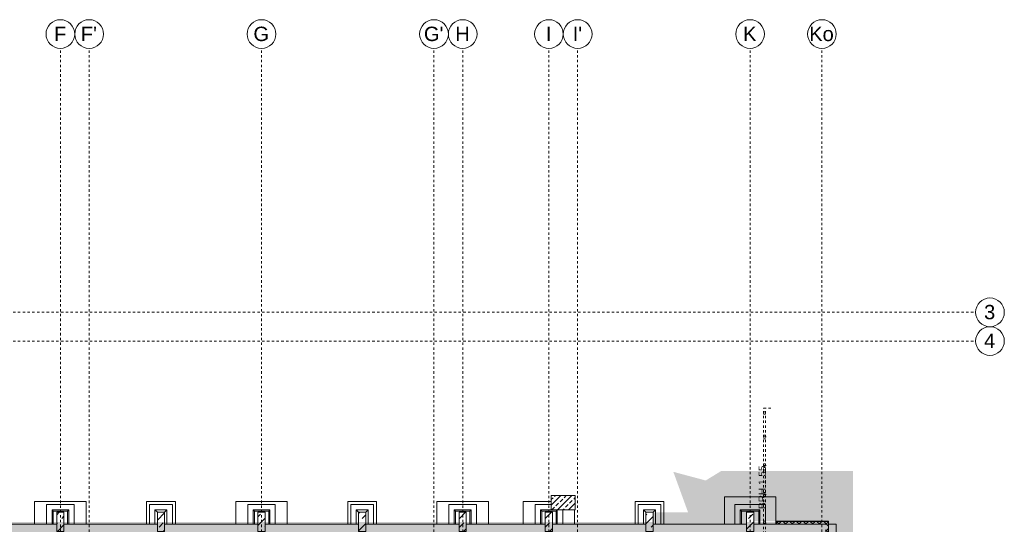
# Model space of a CAD drawing. Header units: metres. Extents: x 6 to 268, y -85 to 18.
# Tile 32 of 33: x 147 to 188, y -3 to 18. Entities that reach past the tile are written whole.
import ezdxf

# ---------------------------------------------------------------- set-up
doc = ezdxf.new("R2010")
doc.units = ezdxf.units.M
doc.linetypes.add('Rasterlinie', pattern=[0.019, 0.01, -0.003, 0.003, -0.003])
doc.linetypes.add('Verdeckt', pattern=[0.003, 0.002, -0.001])
for name, color, linetype, lineweight in [('A_Detailelemente', 7, 'Continuous', 9), ('A_Fundamente', 7, 'Continuous', 9), ('A_Notizen', 7, 'Continuous', 9), ('A_Raster', 7, 'Continuous', 9), ('A_Skelettbau', 7, 'Continuous', 9), ('A_Tragwerksstützen', 7, 'Continuous', 9), ('A_Tragwerksstützen_Stahlbeton', 7, 'Continuous', 18), ('A_Wände', 7, 'Continuous', 9), ('A_Wände_Schraffur', 7, 'Continuous', 18)]:
    doc.layers.add(name, color=color, linetype=linetype, lineweight=lineweight)
doc.layers.add('A_Linien_Verdeckt', color=9, linetype='Verdeckt', lineweight=9, true_color=0x808080)
doc.styles.add('Arial', font='arial.ttf', dxfattribs={"height": 0.6})
doc.styles.add('Arial_2', font='arial.ttf', dxfattribs={"height": 0.3})
pattern_1 = [(45, (95.50816, -2), (-0.2283955, 0.2283955), []), (45, (95.73616, -2), (-0.2283955, 0.2283955), [0.161, -0.081])]
pattern_2 = [(45, (95.50816, -2), (-0.14142136, 0.14142136), []), (135, (95.50816, -2), (-0.14142136, -0.14142136), [])]

# ---------------------------------------------------------------- blocks, each defined once
blk = doc.blocks.new('STB Stütze - rechteckig - STB 30 x 80-V49-BS_Uebersicht_U1_BRANDSCHUTZ')
at = {"layer": 'A_Tragwerksstützen'}
h = blk.add_hatch(dxfattribs=at)
h.set_pattern_fill('FP_79', color=256, style=0, pattern_type=2)
h.set_pattern_definition([(45, (-57.356, 1.047), (-0.3592102, 0.3592102), []), (45, (-56.997, 1.047), (-0.3592102, 0.3592102), [0.254, -0.254])])
h.paths.add_polyline_path([(-0.15, -0.4), (0.15, -0.4), (0.15, 0.4), (-0.15, 0.4), (-0.15, 0)], flags=0)
at = {"layer": 'A_Tragwerksstützen_Stahlbeton'}
for p, q in [((0.15, 0.4), (-0.15, 0.4)), ((-0.15, 0.4), (-0.15, -0.4)), ((0.15, -0.4), (0.15, 0.4)), ((-0.15, -0.4), (0.15, -0.4))]:
    blk.add_line(p, q, dxfattribs=at)
blk = doc.blocks.new('STB Stütze - rechteckig - STB 30 x 80-V50-BS_Uebersicht_U1_BRANDSCHUTZ')
at = {"layer": 'A_Tragwerksstützen'}
h = blk.add_hatch(dxfattribs=at)
h.set_pattern_fill('FP_80', color=256, style=0, pattern_type=2)
h.set_pattern_definition([(45, (-65.756, 1.047), (-0.3592102, 0.3592102), []), (45, (-65.397, 1.047), (-0.3592102, 0.3592102), [0.254, -0.254])])
h.paths.add_polyline_path([(-0.15, -0.4), (0.15, -0.4), (0.15, 0.4), (-0.15, 0.4), (-0.15, 0)], flags=0)
at = {"layer": 'A_Tragwerksstützen_Stahlbeton'}
for p, q in [((0.15, 0.4), (-0.15, 0.4)), ((-0.15, 0.4), (-0.15, -0.4)), ((0.15, -0.4), (0.15, 0.4)), ((-0.15, -0.4), (0.15, -0.4))]:
    blk.add_line(p, q, dxfattribs=at)
blk = doc.blocks.new('STB Stütze - rechteckig - STB 30 x 80-V51-BS_Uebersicht_U1_BRANDSCHUTZ')
at = {"layer": 'A_Tragwerksstützen'}
h = blk.add_hatch(dxfattribs=at)
h.set_pattern_fill('FP_81', color=256, style=0, pattern_type=2)
h.set_pattern_definition([(45, (-73.556, 1.047), (-0.3592102, 0.3592102), []), (45, (-73.197, 1.047), (-0.3592102, 0.3592102), [0.254, -0.254])])
h.paths.add_polyline_path([(-0.15, -0.4), (0.15, -0.4), (0.15, 0.4), (-0.15, 0.4), (-0.15, 0)], flags=0)
at = {"layer": 'A_Tragwerksstützen_Stahlbeton'}
for p, q in [((0.15, 0.4), (-0.15, 0.4)), ((-0.15, 0.4), (-0.15, -0.4)), ((0.15, -0.4), (0.15, 0.4)), ((-0.15, -0.4), (0.15, -0.4))]:
    blk.add_line(p, q, dxfattribs=at)
blk = doc.blocks.new('STB Stütze - rechteckig - STB 30 x 80-V52-BS_Uebersicht_U1_BRANDSCHUTZ')
at = {"layer": 'A_Tragwerksstützen'}
h = blk.add_hatch(dxfattribs=at)
h.set_pattern_fill('FP_82', color=256, style=0, pattern_type=2)
h.set_pattern_definition([(45, (-77.756, 1.047), (-0.3592102, 0.3592102), []), (45, (-77.397, 1.047), (-0.3592102, 0.3592102), [0.254, -0.254])])
h.paths.add_polyline_path([(0.15, -0.4), (0.15, 0.4), (-0.15, 0.4), (-0.15, -0.4)], flags=0)
at = {"layer": 'A_Tragwerksstützen_Stahlbeton'}
for p, q in [((0.15, 0.4), (-0.15, 0.4)), ((-0.15, 0.4), (-0.15, -0.4)), ((0.15, -0.1), (0.15, 0.4)), ((-0.15, -0.4), (0.15, -0.4)), ((0.15, -0.4), (0.15, -0.1))]:
    blk.add_line(p, q, dxfattribs=at)
blk = doc.blocks.new('STB Stütze - rechteckig - STB 30 x 80-V53-BS_Uebersicht_U1_BRANDSCHUTZ')
at = {"layer": 'A_Tragwerksstützen'}
h = blk.add_hatch(dxfattribs=at)
h.set_pattern_fill('FP_83', color=256, style=0, pattern_type=2)
h.set_pattern_definition([(45, (-81.956, 1.047), (-0.3592102, 0.3592102), []), (45, (-81.597, 1.047), (-0.3592102, 0.3592102), [0.254, -0.254])])
h.paths.add_polyline_path([(0.15, -0.4), (0.15, 0.4), (-0.15, 0.4), (-0.15, -0.4)], flags=0)
at = {"layer": 'A_Tragwerksstützen_Stahlbeton'}
for p, q in [((0.15, 0.4), (-0.15, 0.4)), ((-0.15, 0.4), (-0.15, -0.1)), ((0.15, 0.03), (0.15, 0.4)), ((0.15, -0.4), (0.15, 0.03)), ((-0.15, -0.1), (-0.15, -0.4)), ((-0.15, -0.4), (0.15, -0.4))]:
    blk.add_line(p, q, dxfattribs=at)
blk = doc.blocks.new('STB Stütze - rechteckig - STB 30 x 80-V54-BS_Uebersicht_U1_BRANDSCHUTZ')
at = {"layer": 'A_Tragwerksstützen'}
h = blk.add_hatch(dxfattribs=at)
h.set_pattern_fill('FP_84', color=256, style=0, pattern_type=2)
h.set_pattern_definition([(45, (-69.956, 1.047), (-0.3592102, 0.3592102), []), (45, (-69.597, 1.047), (-0.3592102, 0.3592102), [0.254, -0.254])])
h.paths.add_polyline_path([(0.15, -0.4), (0.15, 0.4), (-0.15, 0.4), (-0.15, -0.4)], flags=0)
at = {"layer": 'A_Tragwerksstützen_Stahlbeton'}
for p, q in [((0.15, 0.4), (-0.15, 0.4)), ((-0.15, 0.4), (-0.15, -0.4)), ((0.15, -0.4), (0.15, 0.4)), ((-0.15, -0.4), (0.15, -0.4))]:
    blk.add_line(p, q, dxfattribs=at)
blk = doc.blocks.new('STB Stütze - rechteckig - STB 30 x 80-V55-BS_Uebersicht_U1_BRANDSCHUTZ')
at = {"layer": 'A_Tragwerksstützen'}
h = blk.add_hatch(dxfattribs=at)
h.set_pattern_fill('FP_85', color=256, style=0, pattern_type=2)
h.set_pattern_definition([(45, (-61.556, 1.047), (-0.3592102, 0.3592102), []), (45, (-61.197, 1.047), (-0.3592102, 0.3592102), [0.254, -0.254])])
h.paths.add_polyline_path([(0.15, -0.4), (0.15, 0.4), (-0.15, 0.4), (-0.15, -0.4)], flags=0)
at = {"layer": 'A_Tragwerksstützen_Stahlbeton'}
for p, q in [((0.15, 0.4), (-0.15, 0.4)), ((-0.15, 0.4), (-0.15, -0.4)), ((0.15, -0.4), (0.15, 0.4)), ((-0.15, -0.4), (0.15, -0.4))]:
    blk.add_line(p, q, dxfattribs=at)
blk = doc.blocks.new('STB Stütze - rechteckig - STB 30 x 80-V56-BS_Uebersicht_U1_BRANDSCHUTZ')
at = {"layer": 'A_Tragwerksstützen'}
h = blk.add_hatch(dxfattribs=at)
h.set_pattern_fill('FP_86', color=256, style=0, pattern_type=2)
h.set_pattern_definition([(45, (-53.156, 1.047), (-0.3592102, 0.3592102), []), (45, (-52.797, 1.047), (-0.3592102, 0.3592102), [0.254, -0.254])])
h.paths.add_polyline_path([(0.082, -0.4), (0.15, -0.4), (0.15, 0.4), (-0.15, 0.4), (-0.15, -0.4)], flags=0)
at = {"layer": 'A_Tragwerksstützen_Stahlbeton'}
for p, q in [((0.15, 0.4), (-0.15, 0.4)), ((-0.15, 0.4), (-0.15, -0.4)), ((0.15, -0.4), (0.15, 0.4)), ((-0.15, -0.4), (0.15, -0.4))]:
    blk.add_line(p, q, dxfattribs=at)
blk = doc.blocks.new('Raster - 3_0mm_mit Kreis-376402-BS_Uebersicht_U1_BRANDSCHUTZ')
at = {"layer": 'A_Raster'}
blk.add_circle((0, 0), 0.003, dxfattribs=at)

msp = doc.modelspace()

# ---------------------------------------------------------------- hatches: boundary and pattern name
at = {"layer": 'A_Detailelemente', "true_color": 0xc9c9c9}
h = msp.add_hatch(dxfattribs=at)
h.set_pattern_fill('FP_94', color=9, style=0, pattern_type=2)
h.set_pattern_definition([(45, (95.5082, -2), (0, 1.796051), [1.27, -1.27]), (45, (95.1712, -1.663), (0, 1.796051), [1.27, -1.27]), (45, (94.8342, -1.326), (0, 1.796051), [1.27, -1.27]), (135, (94.8342, -1.102), (-1.796051, 1e-16), [1.27, -1.27]), (135, (95.1712, -0.765), (-1.796051, 1e-16), [1.27, -1.27]), (135, (95.5082, -0.428), (-1.796051, 1e-16), [1.27, -1.27])])
h.paths.add_polyline_path([(102.664, -46.997), (105.904, -46.997), (105.904, -39.006), (123.729, -39.006), (123.729, -40.896), (171.929, -40.896), (171.929, -40.306), (181.759, -40.306), (181.759, -0.917), (176.264, -0.917), (175.611, -1.318), (174.259, -0.956), (174.874, -2.647), (173.414, -2.647), (173.414, -3.147), (177.314, -3.147), (177.314, -2.647), (177.614, -2.647), (177.614, -3.017), (180.744, -3.017), (180.744, -8.377), (178.704, -8.377), (178.704, -36.997), (171.864, -36.997), (171.864, -37.957), (169.714, -37.957), (169.714, -39.297), (169.514, -39.297), (169.514, -39.097), (124.214, -39.097), (124.214, -39.297), (124.014, -39.297), (124.014, -35.697), (104.364, -35.697), (104.364, -39.091), (102.664, -39.091), (102.664, -45.527)], flags=0)
at = {"layer": 'A_Detailelemente', "true_color": 0xebdb14}
msp.add_hatch(color=40, dxfattribs=at).paths.add_polyline_path([(179.449, -3.547), (180.734, -3.547), (180.734, -3.047), (112.994, -3.047), (112.994, -3.547), (177.087, -3.547)], flags=0)
at = {"layer": 'A_Skelettbau'}
h = msp.add_hatch(dxfattribs=at)
h.set_pattern_fill('FP_2', color=256, style=0, pattern_type=2)
h.set_pattern_definition(pattern_1)
h.paths.add_polyline_path([(169.164, -2.547), (170.164, -2.547), (170.164, -1.947), (169.164, -1.947)], flags=0)
at = {"layer": 'A_Wände_Schraffur', "lineweight": 9}
h = msp.add_hatch(dxfattribs=at)
h.set_pattern_fill('FP_2', color=256, style=0, pattern_type=2)
h.set_pattern_definition(pattern_1)
h.paths.add_polyline_path([(178.364, -3.447), (178.364, -3.147), (177.614, -3.147), (177.614, -3.447)], flags=0)
h.paths.add_polyline_path([(177.314, -3.447), (177.314, -3.147), (173.414, -3.147), (173.414, -3.447), (177.087, -3.447)], flags=0)
h.paths.add_polyline_path([(172.364, -3.447), (173.114, -3.447), (173.114, -3.147), (169.214, -3.147), (169.214, -3.447), (170.002, -3.447)], flags=0)
h.paths.add_polyline_path([(168.914, -3.447), (168.914, -3.147), (165.614, -3.147), (165.614, -3.447), (167.64, -3.447)], flags=0)
h.paths.add_polyline_path([(165.314, -3.447), (165.314, -3.147), (161.414, -3.147), (161.414, -3.447), (162.917, -3.447)], flags=0)
h.paths.add_polyline_path([(161.114, -3.447), (161.114, -3.147), (157.214, -3.147), (157.214, -3.447), (160.555, -3.447)], flags=0)
h.paths.add_polyline_path([(156.914, -3.447), (156.914, -3.147), (153.014, -3.147), (153.014, -3.447), (153.47, -3.447)], flags=0)
h.paths.add_polyline_path([(152.714, -3.447), (152.714, -3.147), (148.814, -3.147), (148.814, -3.447)], flags=0)
h.paths.add_polyline_path([(148.514, -3.447), (148.514, -3.147), (145.214, -3.147), (145.214, -3.447)], flags=0)
h.paths.add_polyline_path([(144.914, -3.447), (144.914, -3.147), (141.014, -3.147), (141.014, -3.447), (144.022, -3.447)], flags=0)
h.paths.add_polyline_path([(140.714, -3.447), (140.714, -3.147), (136.814, -3.147), (136.814, -3.447), (139.299, -3.447)], flags=0)
h.paths.add_polyline_path([(136.514, -3.447), (136.514, -3.147), (132.614, -3.147), (132.614, -3.447), (134.575, -3.447)], flags=0)
h.paths.add_polyline_path([(132.214, -3.447), (132.314, -3.447), (132.314, -3.147), (128.414, -3.147), (128.414, -3.447), (129.852, -3.447)], flags=0)
h.paths.add_polyline_path([(127.514, -3.447), (128.114, -3.447), (128.114, -3.147), (124.814, -3.147), (124.814, -3.447), (125.128, -3.447)], flags=0)
h.paths.add_polyline_path([(124.214, -3.447), (124.514, -3.447), (124.514, -3.147), (120.614, -3.147), (120.614, -3.447), (124.134, -3.447)], flags=0)
h.paths.add_polyline_path([(120.314, -3.447), (120.314, -3.147), (116.414, -3.149), (116.414, -3.447), (118.043, -3.447)], flags=0)
h.paths.add_polyline_path([(115.681, -3.447), (116.114, -3.445), (116.114, -3.147), (115.364, -3.147), (115.364, -3.447)], flags=0)
h = msp.add_hatch(dxfattribs=at)
h.set_pattern_fill('FP_4', color=256, style=0, pattern_type=2)
h.set_pattern_definition(pattern_2)
h.paths.add_polyline_path([(180.614, -3.147), (180.614, -3.027), (178.564, -3.027), (178.564, -3.147), (180.314, -3.147)], flags=0)
h = msp.add_hatch(dxfattribs=at)
h.set_pattern_fill('FP_4', color=256, style=0, pattern_type=2)
h.set_pattern_definition(pattern_2)
h.paths.add_polyline_path([(180.734, -8.247), (180.734, -3.027), (180.614, -3.027), (180.614, -8.247)], flags=0)

# ---------------------------------------------------------------- linework, layer by layer
at = {"layer": 'A_Fundamente'}
for p, q in [((176.389, -1.997), (178.539, -1.997)), ((176.389, -3.147), (176.389, -1.997)), ((178.539, -1.997), (178.539, -3.017)), ((147.589, -2.197), (149.739, -2.197)), ((147.589, -3.147), (147.589, -2.197)), ((149.239, -2.322), (148.089, -2.322)), ((148.089, -2.322), (148.089, -3.147)), ((149.239, -3.147), (149.239, -2.322)), ((149.739, -2.197), (149.739, -3.147)), ((152.264, -2.197), (153.464, -2.197)), ((152.264, -3.147), (152.264, -2.197)), ((153.339, -2.322), (152.389, -2.322)), ((152.389, -2.322), (152.389, -3.147)), ((153.339, -3.147), (153.339, -2.322)), ((153.464, -2.197), (153.464, -3.147)), ((155.989, -2.197), (158.139, -2.197)), ((155.989, -3.147), (155.989, -2.197)), ((157.639, -2.322), (156.489, -2.322)), ((156.489, -2.322), (156.489, -3.147)), ((157.639, -3.147), (157.639, -2.322)), ((158.139, -2.197), (158.139, -3.147)), ((160.664, -2.197), (161.864, -2.197)), ((160.664, -3.147), (160.664, -2.197)), ((161.739, -2.322), (160.789, -2.322)), ((160.789, -2.322), (160.789, -3.147)), ((161.739, -3.147), (161.739, -2.322)), ((161.864, -2.197), (161.864, -3.147)), ((164.389, -2.197), (166.539, -2.197)), ((164.389, -3.147), (164.389, -2.197)), ((166.039, -2.322), (164.889, -2.322)), ((164.889, -2.322), (164.889, -3.147)), ((166.039, -3.147), (166.039, -2.322)), ((166.539, -2.197), (166.539, -3.147)), ((167.989, -2.197), (169.164, -2.197)), ((167.989, -3.147), (167.989, -2.197)), ((169.164, -2.322), (168.489, -2.322)), ((168.489, -2.322), (168.489, -3.147)), ((172.664, -2.197), (173.864, -2.197)), ((172.664, -3.147), (172.664, -2.197)), ((173.739, -2.322), (172.789, -2.322)), ((172.789, -2.322), (172.789, -3.147)), ((173.739, -2.647), (173.739, -2.322)), ((173.864, -2.197), (173.864, -2.647)), ((178.102, -2.322), (176.827, -2.322)), ((176.827, -2.322), (176.827, -3.147)), ((178.102, -3.017), (178.102, -2.322)), ((148.314, -2.547), (149.014, -2.547)), ((148.314, -3.147), (148.314, -2.547)), ((148.314, -2.547), (148.364, -2.597)), ((148.964, -2.597), (148.364, -2.597)), ((148.364, -2.597), (148.364, -3.147)), ((148.964, -2.597), (149.014, -2.547)), ((148.964, -3.147), (148.964, -2.597)), ((149.014, -2.547), (149.014, -3.147)), ((152.614, -3.147), (152.614, -2.547)), ((152.614, -2.547), (153.114, -2.547)), ((152.614, -2.547), (152.714, -2.647)), ((153.014, -2.647), (153.114, -2.547)), ((153.114, -2.547), (153.114, -3.147)), ((156.714, -3.147), (156.714, -2.547)), ((156.714, -2.547), (157.414, -2.547)), ((156.714, -2.547), (156.764, -2.597)), ((157.364, -2.597), (156.764, -2.597)), ((156.764, -2.597), (156.764, -3.147)), ((157.364, -2.597), (157.414, -2.547)), ((157.364, -3.147), (157.364, -2.597)), ((157.414, -2.547), (157.414, -3.147)), ((161.014, -3.147), (161.014, -2.547)), ((161.014, -2.547), (161.514, -2.547)), ((161.014, -2.547), (161.114, -2.647)), ((161.414, -2.647), (161.514, -2.547)), ((161.514, -2.547), (161.514, -3.147)), ((165.114, -3.147), (165.114, -2.547)), ((165.114, -2.547), (165.814, -2.547)), ((165.114, -2.547), (165.164, -2.597)), ((165.764, -2.597), (165.164, -2.597)), ((165.164, -2.597), (165.164, -3.147)), ((165.764, -2.597), (165.814, -2.547)), ((165.764, -3.147), (165.764, -2.597)), ((165.814, -2.547), (165.814, -3.147)), ((168.714, -3.147), (168.714, -2.547)), ((168.714, -2.547), (169.164, -2.547)), ((168.714, -2.547), (168.764, -2.597)), ((169.364, -2.597), (168.764, -2.597)), ((168.764, -2.597), (168.764, -3.147)), ((169.364, -2.597), (169.414, -2.547)), ((169.364, -3.147), (169.364, -2.597)), ((169.414, -2.547), (169.414, -3.147)), ((169.639, -3.147), (169.639, -2.547)), ((170.139, -2.547), (170.139, -2.647)), ((170.139, -2.647), (170.139, -3.147)), ((173.014, -3.147), (173.014, -2.547)), ((173.014, -2.547), (173.514, -2.547)), ((173.014, -2.547), (173.114, -2.647)), ((173.414, -2.647), (173.514, -2.547)), ((173.514, -2.547), (173.514, -2.647)), ((173.514, -2.647), (173.514, -3.147)), ((173.739, -3.147), (173.739, -2.647)), ((173.864, -2.647), (173.864, -3.147)), ((177.052, -3.147), (177.052, -2.547)), ((177.052, -2.547), (177.877, -2.547)), ((177.052, -2.547), (177.102, -2.597)), ((177.827, -2.597), (177.102, -2.597)), ((177.102, -2.597), (177.102, -3.147)), ((177.827, -2.597), (177.877, -2.547)), ((177.827, -3.017), (177.827, -2.597)), ((177.877, -2.547), (177.877, -3.017)), ((177.827, -3.147), (177.827, -3.017)), ((177.877, -3.017), (177.877, -3.147)), ((178.102, -3.147), (178.102, -3.017)), ((178.539, -3.017), (178.539, -3.147))]:
    msp.add_line(p, q, dxfattribs=at)
at = {"layer": 'A_Linien_Verdeckt'}
for p, q in [((178.029, -0.917), (178.029, 1.703)), ((178.029, 1.703), (178.364, 1.703)), ((178.104, -0.917), (178.104, 1.703)), ((178.029, 1.553), (178.104, 1.553)), ((178.029, 1.453), (178.104, 1.453)), ((178.029, 0.578), (178.104, 0.578)), ((178.029, 0.503), (178.179, 0.503)), ((178.029, 0.428), (178.104, 0.428)), ((178.029, -0.622), (178.104, -0.622)), ((178.029, -0.697), (178.179, -0.697)), ((178.029, -0.772), (178.104, -0.772)), ((178.029, -3.017), (178.029, -0.917)), ((178.104, -3.017), (178.104, -0.917)), ((178.029, -1.822), (178.104, -1.822)), ((178.029, -1.897), (178.179, -1.897)), ((178.029, -1.972), (178.104, -1.972)), ((178.029, -20.947), (178.029, -3.017)), ((178.029, -3.022), (178.104, -3.022)), ((178.029, -3.022), (178.104, -3.022)), ((178.029, -3.097), (178.179, -3.097)), ((178.029, -3.097), (178.179, -3.097)), ((178.029, -3.097), (178.179, -3.097)), ((178.104, -20.947), (178.104, -3.017))]:
    msp.add_line(p, q, dxfattribs=at)
at = {"layer": 'A_Raster', "linetype": 'Rasterlinie'}
for p, q in [((148.664, -66.66), (148.664, 16.72)), ((149.864, -66.66), (149.864, 16.72)), ((157.064, -66.66), (157.064, 16.72)), ((164.264, -66.66), (164.264, 16.72)), ((165.464, -66.66), (165.464, 16.72)), ((169.064, -66.66), (169.064, 16.72)), ((170.264, -66.66), (170.264, 16.72)), ((177.464, -66.66), (177.464, 16.72)), ((180.464, -66.66), (180.464, 16.72)), ((102.089, 5.703), (186.88, 5.703)), ((102.089, 4.503), (186.88, 4.503))]:
    msp.add_line(p, q, dxfattribs=at)
at = {"layer": 'A_Skelettbau', "lineweight": 18}
for p, q in [((170.164, -1.947), (169.164, -1.947)), ((169.164, -1.947), (169.164, -2.547)), ((170.164, -2.547), (170.164, -1.947)), ((169.164, -2.547), (170.164, -2.547))]:
    msp.add_line(p, q, dxfattribs=at)
at = {"layer": 'A_Skelettbau'}
for p, q in [((181.064, -3.147), (180.744, -3.147)), ((181.064, -4.347), (181.064, -3.147))]:
    msp.add_line(p, q, dxfattribs=at)
at = {"layer": 'A_Wände', "lineweight": 18}
for p, q in [((148.514, -3.147), (145.214, -3.147)), ((152.714, -3.147), (148.814, -3.147)), ((156.914, -3.147), (153.014, -3.147)), ((161.114, -3.147), (157.214, -3.147)), ((165.314, -3.147), (161.414, -3.147)), ((168.914, -3.147), (165.614, -3.147)), ((173.114, -3.147), (169.214, -3.147)), ((177.314, -3.147), (173.414, -3.147)), ((177.614, -3.147), (180.614, -3.147)), ((180.744, -3.017), (178.564, -3.017)), ((178.564, -3.017), (178.564, -3.147)), ((180.744, -8.377), (180.744, -3.017))]:
    msp.add_line(p, q, dxfattribs=at)
at = {"layer": 'A_Wände'}
for p, q in [((178.564, -3.027), (180.734, -3.027)), ((180.734, -3.027), (180.734, -8.367))]:
    msp.add_line(p, q, dxfattribs=at)

# ---------------------------------------------------------------- block references
at = {"layer": 'A_Raster', "xscale": 199.9999999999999, "yscale": 199.9999999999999, "zscale": 199.9999999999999}
for p in [(148.664, 17.32), (149.864, 17.32), (157.064, 17.32), (164.264, 17.32), (165.464, 17.32), (169.064, 17.32), (170.264, 17.32), (177.464, 17.32), (180.464, 17.32)]:
    msp.add_blockref('Raster - 3_0mm_mit Kreis-376402-BS_Uebersicht_U1_BRANDSCHUTZ', p, dxfattribs=at)
at = {"layer": 'A_Raster', "xscale": 199.9999999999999, "yscale": 199.9999999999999, "zscale": 199.9999999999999, "rotation": 269.9999999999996}
for p in [(187.48, 5.703), (187.48, 4.503)]:
    msp.add_blockref('Raster - 3_0mm_mit Kreis-376402-BS_Uebersicht_U1_BRANDSCHUTZ', p, dxfattribs=at)
at = {"layer": 'A_Tragwerksstützen'}
for name, p in [('STB Stütze - rechteckig - STB 30 x 80-V56-BS_Uebersicht_U1_BRANDSCHUTZ', (148.664, -3.047)), ('STB Stütze - rechteckig - STB 30 x 80-V49-BS_Uebersicht_U1_BRANDSCHUTZ', (152.864, -3.047)), ('STB Stütze - rechteckig - STB 30 x 80-V55-BS_Uebersicht_U1_BRANDSCHUTZ', (157.064, -3.047)), ('STB Stütze - rechteckig - STB 30 x 80-V50-BS_Uebersicht_U1_BRANDSCHUTZ', (161.264, -3.047)), ('STB Stütze - rechteckig - STB 30 x 80-V54-BS_Uebersicht_U1_BRANDSCHUTZ', (165.464, -3.047)), ('STB Stütze - rechteckig - STB 30 x 80-V51-BS_Uebersicht_U1_BRANDSCHUTZ', (169.064, -3.047)), ('STB Stütze - rechteckig - STB 30 x 80-V52-BS_Uebersicht_U1_BRANDSCHUTZ', (173.264, -3.047)), ('STB Stütze - rechteckig - STB 30 x 80-V53-BS_Uebersicht_U1_BRANDSCHUTZ', (177.464, -3.047))]:
    msp.add_blockref(name, p, dxfattribs=at)

# ---------------------------------------------------------------- texts
at = {"layer": 'A_Notizen', "insert": (177.818, -2.508), "char_height": 0.3, "width": 2.22869, "attachment_point": 1, "rotation": 90, "style": 'Arial_2'}
msp.add_mtext('BRH 1.55', dxfattribs=at)
at = {"layer": 'A_Raster', "char_height": 0.6, "attachment_point": 1, "style": 'Arial'}
for s, insert, width in [('F', (148.397, 17.628), 0.62532), ("F'", (149.518, 17.628), 0.81772), ('G', (156.725, 17.628), 0.80169), ("G'", (163.845, 17.628), 0.99409), ('H', (165.151, 17.628), 0.73755), ('I', (168.936, 17.628), 0.28861), ("I'", (170.057, 17.628), 0.48101), ('K', (177.171, 17.628), 0.68945), ('Ko', (179.933, 17.628), 1.26667), ('3', (187.235, 6.014), 0.57721), ('4', (187.235, 4.814), 0.57721)]:
    msp.add_mtext(s, dxfattribs=dict(at, insert=insert, width=width))

doc.saveas('drawing.dxf')
